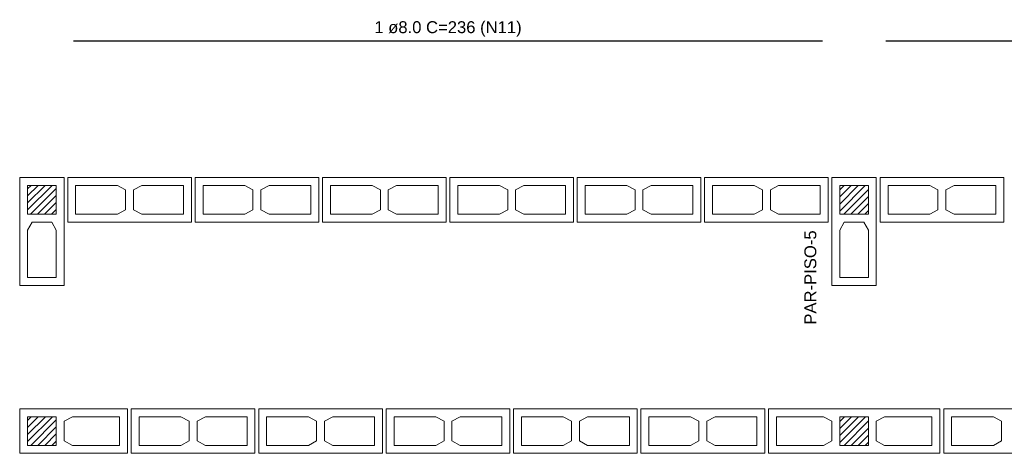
# Model space of a CAD drawing. Header units: millimetres. Extents: x 337 to 624, y -381 to -65.
# Tile 3 of 138: x 350 to 363, y -352 to -346. Entities that reach past the tile are written whole.
import ezdxf

# ---------------------------------------------------------------- set-up
doc = ezdxf.new("R2010")
doc.units = ezdxf.units.MM
doc.header["$MEASUREMENT"] = 0
for name, color, linetype, lineweight in [('Armadura', 7, 'Continuous', 30), ('Descrição da armadura', 7, 'Continuous', 5), ('PA-Graute', 8, 'Continuous', 0), ('PE-Contrafiamento L', 1, 'Continuous', 13), ('PE-Contrafiamento T', 1, 'Continuous', 5), ('PE-Inteiro', 7, 'Continuous', 5), ('PE-Paredes', 1, 'Continuous', 5)]:
    doc.layers.add(name, color=color, linetype=linetype, lineweight=lineweight)
doc.styles.add('Arial', font='arial.ttf')
pattern_1 = [(45, (353.053196, -441.438724), (-0.044194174, 0.044194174), [])]

msp = doc.modelspace()

# ---------------------------------------------------------------- hatches: boundary and pattern name
at = {"layer": 'PA-Graute', "linetype": 'Continuous'}
h = msp.add_hatch(dxfattribs=at)
h.set_pattern_fill('ANSI31', color=8, scale=0.5, style=0)
h.set_pattern_definition(pattern_1)
h.paths.add_polyline_path([(350.9062, -348.3553), (350.9062, -348.7153), (350.5462, -348.7153), (350.5462, -348.3553)])
h = msp.add_hatch(dxfattribs=at)
h.set_pattern_fill('ANSI31', color=8, scale=0.5, style=0)
h.set_pattern_definition(pattern_1)
h.paths.add_polyline_path([(361.1462, -348.3553), (361.1462, -348.7153), (360.7862, -348.7153), (360.7862, -348.3553)])
h = msp.add_hatch(dxfattribs=at)
h.set_pattern_fill('ANSI31', color=8, scale=0.5, style=0)
h.set_pattern_definition(pattern_1)
h.paths.add_polyline_path([(361.1462, -348.3553), (361.1462, -348.7153), (360.7862, -348.7153), (360.7862, -348.3553)])
h = msp.add_hatch(dxfattribs=at)
h.set_pattern_fill('ANSI31', color=8, scale=0.5, style=0)
h.set_pattern_definition(pattern_1)
h.paths.add_polyline_path([(350.5462, -351.2682), (350.9062, -351.2682), (350.9062, -351.6282), (350.5462, -351.6282)])
h = msp.add_hatch(dxfattribs=at)
h.set_pattern_fill('ANSI31', color=8, scale=0.5, style=0)
h.set_pattern_definition(pattern_1)
h.paths.add_polyline_path([(361.1462, -351.6282), (360.7862, -351.6282), (360.7862, -351.2682), (361.1462, -351.2682)])
h = msp.add_hatch(dxfattribs=at)
h.set_pattern_fill('ANSI31', color=8, scale=0.5, style=0)
h.set_pattern_definition(pattern_1)
h.paths.add_polyline_path([(361.1462, -351.6282), (360.7862, -351.6282), (360.7862, -351.2682), (361.1462, -351.2682)])

# ---------------------------------------------------------------- linework, layer by layer
at = {"layer": 'Armadura'}
for p, q in [((351.1262, -346.5303), (360.5662, -346.5303)), ((361.3662, -346.5303), (367.6062, -346.5303))]:
    msp.add_line(p, q, dxfattribs=at)
at = {"layer": 'PE-Contrafiamento L', "linetype": 'Continuous'}
for p, q in [((350.4462, -349.6153), (350.4462, -348.2553)), ((350.4462, -348.2553), (351.0062, -348.2553)), ((351.0062, -348.2553), (351.0062, -349.6153)), ((360.6862, -349.6153), (360.6862, -348.2553)), ((360.6862, -348.2553), (361.2462, -348.2553)), ((360.6862, -349.6153), (360.6862, -348.2553)), ((360.6862, -348.2553), (361.2462, -348.2553)), ((361.2462, -348.2553), (361.2462, -349.6153)), ((361.2462, -348.2553), (361.2462, -349.6153)), ((351.0062, -349.6153), (350.4462, -349.6153)), ((361.2462, -349.6153), (360.6862, -349.6153)), ((361.2462, -349.6153), (360.6862, -349.6153)), ((350.4462, -351.1682), (351.8062, -351.1682)), ((350.4462, -351.7282), (350.4462, -351.1682)), ((351.8062, -351.1682), (351.8062, -351.7282)), ((351.8062, -351.7282), (350.4462, -351.7282))]:
    msp.add_line(p, q, dxfattribs=at)
at = {"layer": 'PE-Contrafiamento L', "linetype": 'Continuous', "lineweight": 5}
for p, q in [((350.5462, -348.7153), (350.5462, -348.3553)), ((350.5462, -348.3553), (350.9062, -348.3553)), ((350.9062, -348.3553), (350.9062, -348.7153)), ((360.7862, -348.7153), (360.7862, -348.3553)), ((360.7862, -348.3553), (361.1462, -348.3553)), ((360.7862, -348.7153), (360.7862, -348.3553)), ((360.7862, -348.3553), (361.1462, -348.3553)), ((361.1462, -348.3553), (361.1462, -348.7153)), ((361.1462, -348.3553), (361.1462, -348.7153)), ((350.9062, -348.7153), (350.5462, -348.7153)), ((350.5462, -348.9193), (350.6022, -348.8153)), ((350.6022, -348.8153), (350.8502, -348.8153)), ((350.8502, -348.8153), (350.9062, -348.9193)), ((361.1462, -348.7153), (360.7862, -348.7153)), ((361.1462, -348.7153), (360.7862, -348.7153)), ((360.7862, -348.9193), (360.8422, -348.8153)), ((360.7862, -348.9193), (360.8422, -348.8153)), ((360.8422, -348.8153), (361.0902, -348.8153)), ((360.8422, -348.8153), (361.0902, -348.8153)), ((361.0902, -348.8153), (361.1462, -348.9193)), ((361.0902, -348.8153), (361.1462, -348.9193)), ((350.5462, -349.5153), (350.5462, -348.9193)), ((350.9062, -348.9193), (350.9062, -349.5153)), ((360.7862, -349.5153), (360.7862, -348.9193)), ((360.7862, -349.5153), (360.7862, -348.9193)), ((361.1462, -348.9193), (361.1462, -349.5153)), ((361.1462, -348.9193), (361.1462, -349.5153)), ((350.9062, -349.5153), (350.5462, -349.5153)), ((361.1462, -349.5153), (360.7862, -349.5153)), ((361.1462, -349.5153), (360.7862, -349.5153)), ((350.5462, -351.2682), (350.9062, -351.2682)), ((350.5462, -351.6282), (350.5462, -351.2682)), ((350.9062, -351.2682), (350.9062, -351.6282)), ((351.0062, -351.3242), (351.1102, -351.2682)), ((351.1102, -351.2682), (351.7062, -351.2682)), ((351.7062, -351.2682), (351.7062, -351.6282)), ((351.0062, -351.5722), (351.0062, -351.3242)), ((350.9062, -351.6282), (350.5462, -351.6282)), ((351.1102, -351.6282), (351.0062, -351.5722)), ((351.7062, -351.6282), (351.1102, -351.6282))]:
    msp.add_line(p, q, dxfattribs=at)
at = {"layer": 'PE-Contrafiamento T', "linetype": 'Continuous'}
for p, q in [((359.8862, -351.7282), (359.8862, -351.1682)), ((359.8862, -351.1682), (362.0462, -351.1682)), ((359.8862, -351.7282), (359.8862, -351.1682)), ((359.8862, -351.1682), (362.0462, -351.1682)), ((362.0462, -351.1682), (362.0462, -351.7282)), ((362.0462, -351.1682), (362.0462, -351.7282)), ((362.0462, -351.7282), (359.8862, -351.7282)), ((362.0462, -351.7282), (359.8862, -351.7282))]:
    msp.add_line(p, q, dxfattribs=at)
at = {"layer": 'PE-Contrafiamento T', "linetype": 'Continuous', "lineweight": 5}
for p, q in [((359.9862, -351.2682), (360.5822, -351.2682)), ((359.9862, -351.6282), (359.9862, -351.2682)), ((359.9862, -351.2682), (360.5822, -351.2682)), ((359.9862, -351.6282), (359.9862, -351.2682)), ((360.5822, -351.2682), (360.6862, -351.3242)), ((360.5822, -351.2682), (360.6862, -351.3242)), ((360.7862, -351.6282), (360.7862, -351.2682)), ((360.7862, -351.2682), (361.1462, -351.2682)), ((360.7862, -351.6282), (360.7862, -351.2682)), ((360.7862, -351.2682), (361.1462, -351.2682)), ((361.1462, -351.2682), (361.1462, -351.6282)), ((361.1462, -351.2682), (361.1462, -351.6282)), ((361.2462, -351.3242), (361.3502, -351.2682)), ((361.2462, -351.3242), (361.3502, -351.2682)), ((361.3502, -351.2682), (361.9462, -351.2682)), ((361.3502, -351.2682), (361.9462, -351.2682)), ((361.9462, -351.2682), (361.9462, -351.6282)), ((361.9462, -351.2682), (361.9462, -351.6282)), ((360.6862, -351.3242), (360.6862, -351.5722)), ((360.6862, -351.3242), (360.6862, -351.5722)), ((361.2462, -351.5722), (361.2462, -351.3242)), ((361.2462, -351.5722), (361.2462, -351.3242)), ((360.5822, -351.6282), (359.9862, -351.6282)), ((360.5822, -351.6282), (359.9862, -351.6282)), ((360.6862, -351.5722), (360.5822, -351.6282)), ((360.6862, -351.5722), (360.5822, -351.6282)), ((361.1462, -351.6282), (360.7862, -351.6282)), ((361.1462, -351.6282), (360.7862, -351.6282)), ((361.3502, -351.6282), (361.2462, -351.5722)), ((361.3502, -351.6282), (361.2462, -351.5722)), ((361.9462, -351.6282), (361.3502, -351.6282)), ((361.9462, -351.6282), (361.3502, -351.6282))]:
    msp.add_line(p, q, dxfattribs=at)
at = {"layer": 'PE-Inteiro', "linetype": 'Continuous'}
for p, q in [((351.0519, -348.2553), (352.6119, -348.2553)), ((351.0519, -348.8153), (351.0519, -348.2553)), ((352.6119, -348.2553), (352.6119, -348.8153)), ((352.6577, -348.2553), (354.2177, -348.2553)), ((352.6577, -348.8153), (352.6577, -348.2553)), ((354.2177, -348.2553), (354.2177, -348.8153)), ((354.2634, -348.2553), (355.8234, -348.2553)), ((354.2634, -348.8153), (354.2634, -348.2553)), ((355.8234, -348.2553), (355.8234, -348.8153)), ((355.8691, -348.2553), (357.4291, -348.2553)), ((355.8691, -348.8153), (355.8691, -348.2553)), ((357.4291, -348.2553), (357.4291, -348.8153)), ((357.4748, -348.2553), (359.0348, -348.2553)), ((357.4748, -348.8153), (357.4748, -348.2553)), ((359.0348, -348.2553), (359.0348, -348.8153)), ((359.0805, -348.2553), (360.6405, -348.2553)), ((359.0805, -348.8153), (359.0805, -348.2553)), ((360.6405, -348.2553), (360.6405, -348.8153)), ((361.2942, -348.2553), (362.8542, -348.2553)), ((361.2942, -348.8153), (361.2942, -348.2553)), ((362.8542, -348.2553), (362.8542, -348.8153)), ((352.6119, -348.8153), (351.0519, -348.8153)), ((354.2177, -348.8153), (352.6577, -348.8153)), ((355.8234, -348.8153), (354.2634, -348.8153)), ((357.4291, -348.8153), (355.8691, -348.8153)), ((359.0348, -348.8153), (357.4748, -348.8153)), ((360.6405, -348.8153), (359.0805, -348.8153)), ((362.8542, -348.8153), (361.2942, -348.8153)), ((351.8529, -351.1682), (353.4129, -351.1682)), ((351.8529, -351.7282), (351.8529, -351.1682)), ((353.4129, -351.1682), (353.4129, -351.7282)), ((353.4596, -351.1682), (355.0196, -351.1682)), ((353.4596, -351.7282), (353.4596, -351.1682)), ((355.0196, -351.1682), (355.0196, -351.7282)), ((355.0662, -351.1682), (356.6262, -351.1682)), ((355.0662, -351.7282), (355.0662, -351.1682)), ((356.6262, -351.1682), (356.6262, -351.7282)), ((356.6729, -351.1682), (358.2329, -351.1682)), ((356.6729, -351.7282), (356.6729, -351.1682)), ((358.2329, -351.1682), (358.2329, -351.7282)), ((358.2796, -351.1682), (359.8396, -351.1682)), ((358.2796, -351.7282), (358.2796, -351.1682)), ((359.8396, -351.1682), (359.8396, -351.7282)), ((362.0962, -351.1682), (363.6562, -351.1682)), ((362.0962, -351.7282), (362.0962, -351.1682)), ((353.4129, -351.7282), (351.8529, -351.7282)), ((355.0196, -351.7282), (353.4596, -351.7282)), ((356.6262, -351.7282), (355.0662, -351.7282)), ((358.2329, -351.7282), (356.6729, -351.7282)), ((359.8396, -351.7282), (358.2796, -351.7282)), ((363.6562, -351.7282), (362.0962, -351.7282))]:
    msp.add_line(p, q, dxfattribs=at)
at = {"layer": 'PE-Inteiro', "linetype": 'Continuous', "lineweight": 5}
for p, q in [((351.1519, -348.3553), (351.6779, -348.3553)), ((351.1519, -348.7153), (351.1519, -348.3553)), ((351.6779, -348.3553), (351.7819, -348.4113)), ((351.7819, -348.4113), (351.7819, -348.6593)), ((351.8819, -348.4113), (351.9859, -348.3553)), ((351.8819, -348.6593), (351.8819, -348.4113)), ((351.9859, -348.3553), (352.5119, -348.3553)), ((352.5119, -348.3553), (352.5119, -348.7153)), ((352.7577, -348.3553), (353.2837, -348.3553)), ((352.7577, -348.7153), (352.7577, -348.3553)), ((353.2837, -348.3553), (353.3877, -348.4113)), ((353.3877, -348.4113), (353.3877, -348.6593)), ((353.4877, -348.4113), (353.5917, -348.3553)), ((353.4877, -348.6593), (353.4877, -348.4113)), ((353.5917, -348.3553), (354.1177, -348.3553)), ((354.1177, -348.3553), (354.1177, -348.7153)), ((354.3634, -348.3553), (354.8894, -348.3553)), ((354.3634, -348.7153), (354.3634, -348.3553)), ((354.8894, -348.3553), (354.9934, -348.4113)), ((354.9934, -348.4113), (354.9934, -348.6593)), ((355.0934, -348.4113), (355.1974, -348.3553)), ((355.0934, -348.6593), (355.0934, -348.4113)), ((355.1974, -348.3553), (355.7234, -348.3553)), ((355.7234, -348.3553), (355.7234, -348.7153)), ((355.9691, -348.3553), (356.4951, -348.3553)), ((355.9691, -348.7153), (355.9691, -348.3553)), ((356.4951, -348.3553), (356.5991, -348.4113)), ((356.5991, -348.4113), (356.5991, -348.6593)), ((356.6991, -348.4113), (356.8031, -348.3553)), ((356.6991, -348.6593), (356.6991, -348.4113)), ((356.8031, -348.3553), (357.3291, -348.3553)), ((357.3291, -348.3553), (357.3291, -348.7153)), ((357.5748, -348.3553), (358.1008, -348.3553)), ((357.5748, -348.7153), (357.5748, -348.3553)), ((358.1008, -348.3553), (358.2048, -348.4113)), ((358.2048, -348.4113), (358.2048, -348.6593)), ((358.3048, -348.4113), (358.4088, -348.3553)), ((358.3048, -348.6593), (358.3048, -348.4113)), ((358.4088, -348.3553), (358.9348, -348.3553)), ((358.9348, -348.3553), (358.9348, -348.7153)), ((359.1805, -348.3553), (359.7065, -348.3553)), ((359.1805, -348.7153), (359.1805, -348.3553)), ((359.7065, -348.3553), (359.8105, -348.4113)), ((359.8105, -348.4113), (359.8105, -348.6593)), ((359.9105, -348.4113), (360.0145, -348.3553)), ((359.9105, -348.6593), (359.9105, -348.4113)), ((360.0145, -348.3553), (360.5405, -348.3553)), ((360.5405, -348.3553), (360.5405, -348.7153)), ((361.3942, -348.3553), (361.9202, -348.3553)), ((361.3942, -348.7153), (361.3942, -348.3553)), ((361.9202, -348.3553), (362.0242, -348.4113)), ((362.0242, -348.4113), (362.0242, -348.6593)), ((362.1242, -348.4113), (362.2282, -348.3553)), ((362.1242, -348.6593), (362.1242, -348.4113)), ((362.2282, -348.3553), (362.7542, -348.3553)), ((362.7542, -348.3553), (362.7542, -348.7153)), ((351.7819, -348.6593), (351.6779, -348.7153)), ((351.9859, -348.7153), (351.8819, -348.6593)), ((353.3877, -348.6593), (353.2837, -348.7153)), ((353.5917, -348.7153), (353.4877, -348.6593)), ((354.9934, -348.6593), (354.8894, -348.7153)), ((355.1974, -348.7153), (355.0934, -348.6593)), ((356.5991, -348.6593), (356.4951, -348.7153)), ((356.8031, -348.7153), (356.6991, -348.6593)), ((358.2048, -348.6593), (358.1008, -348.7153)), ((358.4088, -348.7153), (358.3048, -348.6593)), ((359.8105, -348.6593), (359.7065, -348.7153)), ((360.0145, -348.7153), (359.9105, -348.6593)), ((362.0242, -348.6593), (361.9202, -348.7153)), ((362.2282, -348.7153), (362.1242, -348.6593)), ((351.6779, -348.7153), (351.1519, -348.7153)), ((352.5119, -348.7153), (351.9859, -348.7153)), ((353.2837, -348.7153), (352.7577, -348.7153)), ((354.1177, -348.7153), (353.5917, -348.7153)), ((354.8894, -348.7153), (354.3634, -348.7153)), ((355.7234, -348.7153), (355.1974, -348.7153)), ((356.4951, -348.7153), (355.9691, -348.7153)), ((357.3291, -348.7153), (356.8031, -348.7153)), ((358.1008, -348.7153), (357.5748, -348.7153)), ((358.9348, -348.7153), (358.4088, -348.7153)), ((359.7065, -348.7153), (359.1805, -348.7153)), ((360.5405, -348.7153), (360.0145, -348.7153)), ((361.9202, -348.7153), (361.3942, -348.7153)), ((362.7542, -348.7153), (362.2282, -348.7153)), ((351.9529, -351.2682), (352.4789, -351.2682)), ((351.9529, -351.6282), (351.9529, -351.2682)), ((352.4789, -351.2682), (352.5829, -351.3242)), ((352.6829, -351.3242), (352.7869, -351.2682)), ((352.7869, -351.2682), (353.3129, -351.2682)), ((353.3129, -351.2682), (353.3129, -351.6282)), ((353.5596, -351.2682), (354.0856, -351.2682)), ((353.5596, -351.6282), (353.5596, -351.2682)), ((354.0856, -351.2682), (354.1896, -351.3242)), ((354.2896, -351.3242), (354.3936, -351.2682)), ((354.3936, -351.2682), (354.9196, -351.2682)), ((354.9196, -351.2682), (354.9196, -351.6282)), ((355.1662, -351.2682), (355.6922, -351.2682)), ((355.1662, -351.6282), (355.1662, -351.2682)), ((355.6922, -351.2682), (355.7962, -351.3242)), ((355.8962, -351.3242), (356.0002, -351.2682)), ((356.0002, -351.2682), (356.5262, -351.2682)), ((356.5262, -351.2682), (356.5262, -351.6282)), ((356.7729, -351.2682), (357.2989, -351.2682)), ((356.7729, -351.6282), (356.7729, -351.2682)), ((357.2989, -351.2682), (357.4029, -351.3242)), ((357.5029, -351.3242), (357.6069, -351.2682)), ((357.6069, -351.2682), (358.1329, -351.2682)), ((358.1329, -351.2682), (358.1329, -351.6282)), ((358.3796, -351.2682), (358.9056, -351.2682)), ((358.3796, -351.6282), (358.3796, -351.2682)), ((358.9056, -351.2682), (359.0096, -351.3242)), ((359.1096, -351.3242), (359.2136, -351.2682)), ((359.2136, -351.2682), (359.7396, -351.2682)), ((359.7396, -351.2682), (359.7396, -351.6282)), ((362.1962, -351.2682), (362.7222, -351.2682)), ((362.1962, -351.6282), (362.1962, -351.2682)), ((362.7222, -351.2682), (362.8262, -351.3242)), ((352.5829, -351.3242), (352.5829, -351.5722)), ((352.6829, -351.5722), (352.6829, -351.3242)), ((354.1896, -351.3242), (354.1896, -351.5722)), ((354.2896, -351.5722), (354.2896, -351.3242)), ((355.7962, -351.3242), (355.7962, -351.5722)), ((355.8962, -351.5722), (355.8962, -351.3242)), ((357.4029, -351.3242), (357.4029, -351.5722)), ((357.5029, -351.5722), (357.5029, -351.3242)), ((359.0096, -351.3242), (359.0096, -351.5722)), ((359.1096, -351.5722), (359.1096, -351.3242)), ((362.8262, -351.3242), (362.8262, -351.5722)), ((352.4789, -351.6282), (351.9529, -351.6282)), ((352.5829, -351.5722), (352.4789, -351.6282)), ((352.7869, -351.6282), (352.6829, -351.5722)), ((353.3129, -351.6282), (352.7869, -351.6282)), ((354.0856, -351.6282), (353.5596, -351.6282)), ((354.1896, -351.5722), (354.0856, -351.6282)), ((354.3936, -351.6282), (354.2896, -351.5722)), ((354.9196, -351.6282), (354.3936, -351.6282)), ((355.6922, -351.6282), (355.1662, -351.6282)), ((355.7962, -351.5722), (355.6922, -351.6282)), ((356.0002, -351.6282), (355.8962, -351.5722)), ((356.5262, -351.6282), (356.0002, -351.6282)), ((357.2989, -351.6282), (356.7729, -351.6282)), ((357.4029, -351.5722), (357.2989, -351.6282)), ((357.6069, -351.6282), (357.5029, -351.5722)), ((358.1329, -351.6282), (357.6069, -351.6282)), ((358.9056, -351.6282), (358.3796, -351.6282)), ((359.0096, -351.5722), (358.9056, -351.6282)), ((359.2136, -351.6282), (359.1096, -351.5722)), ((359.7396, -351.6282), (359.2136, -351.6282)), ((362.7222, -351.6282), (362.1962, -351.6282)), ((362.8262, -351.5722), (362.7222, -351.6282))]:
    msp.add_line(p, q, dxfattribs=at)

# ---------------------------------------------------------------- texts
at = {"layer": 'Descrição da armadura', "insert": (355.8462, -346.4803), "char_height": 0.15, "width": 3.714787, "attachment_point": 8, "line_spacing_factor": 0.9, "style": 'Arial'}
msp.add_mtext('1 ø8.0 C=236 (N11)', dxfattribs=at)
at = {"layer": 'PE-Paredes', "insert": (360.4917, -348.9203), "char_height": 0.15, "width": 2.415762, "attachment_point": 9, "rotation": 90.00021, "line_spacing_factor": 0.9, "style": 'Arial'}
msp.add_mtext('PAR-PISO-5', dxfattribs=at)

doc.saveas('drawing.dxf')
